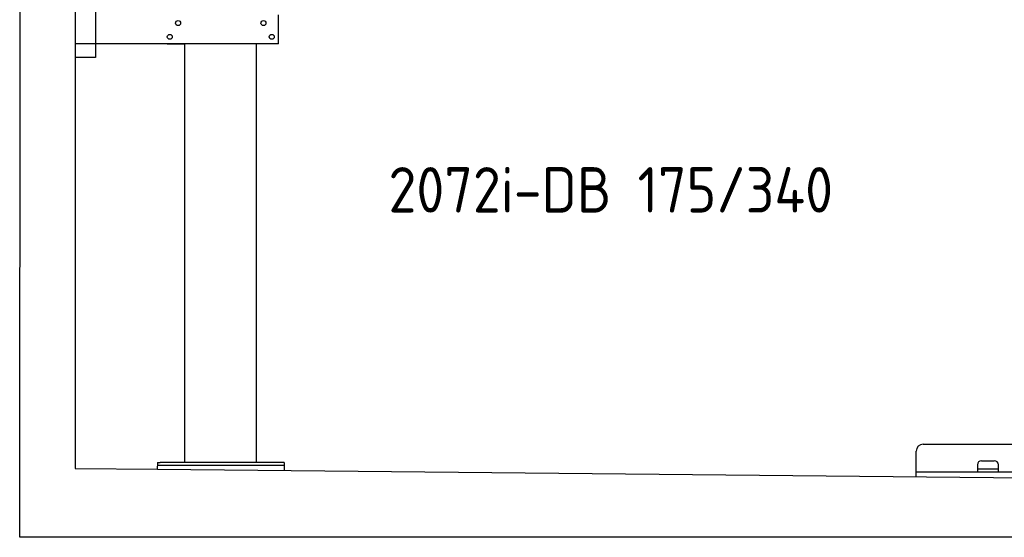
# Model space of a CAD drawing. Header units: millimetres. Extents: x 873 to 6785, y 6116 to 11716.
# Tile 1 of 5: x 873 to 4448, y 6116 to 7995. Entities that reach past the tile are written whole.
import ezdxf

# ---------------------------------------------------------------- set-up
doc = ezdxf.new("R2010")
doc.units = ezdxf.units.MM
doc.layers.get('0').update_dxf_attribs({"lineweight": 25})
doc.styles.add('STANDARD-1', font='arial.ttf')

msp = doc.modelspace()

# ---------------------------------------------------------------- linework, layer by layer
for p, q in [((872.9, 6115.9), (878.9, 11715.5)), ((1073.7, 11515.5), (1073.7, 6365.9)), ((1147.8, 8063), (1147.8, 7858)), ((1812.8, 7908), (1812.8, 8013)), ((1812.8, 7908), (1072.8, 7908)), ((1407.8, 7908), (1470.8, 7908)), ((1472.8, 6388), (1472.8, 7908)), ((1732.8, 6388), (1732.8, 7908)), ((1797.8, 7908), (1734.8, 7908)), ((1147.8, 7858), (1072.8, 7858)), ((4152.8, 6454), (4692.8, 6454)), ((4127.8, 6335.7), (4127.8, 6429)), ((1073.7, 6365.9), (1372.8, 6363)), ((1372.8, 6388), (1372.5, 6363)), ((1372.7, 6378.1), (1832.8, 6378)), ((1372.8, 6388), (1382.8, 6388)), ((1832.8, 6388), (1382.8, 6388)), ((1832.8, 6388), (1832.8, 6358.6)), ((4350, 6379), (4350, 6354)), ((4350, 6364), (4426, 6364)), ((4365, 6394), (4411, 6394)), ((4426, 6354), (4426, 6379)), ((1372.8, 6363), (4717.8, 6329.9)), ((4127.8, 6354), (4717.8, 6354)), ((6472.8, 6115.9), (872.8, 6115.9))]:
    msp.add_line(p, q)
for centre in [(1447.8, 7983), (1757.8, 7983), (1417.8, 7933), (1787.8, 7933)]:
    msp.add_circle(centre, 9)
for centre, radius, start, end in [((4152.8, 6429), 25, 90, 180), ((4365, 6379), 15, 90, 180), ((4411, 6379), 15, 0, 90)]:
    msp.add_arc(centre, radius, start, end)

# ---------------------------------------------------------------- texts
at = {"insert": (2211.7, 7460), "char_height": 165, "width": 2051.959, "attachment_point": 1, "style": 'STANDARD-1'}
msp.add_mtext('\\pt330;{\\Fisocp2|c0;2072i-DB 175/340}', dxfattribs=at)

doc.saveas('drawing.dxf')
